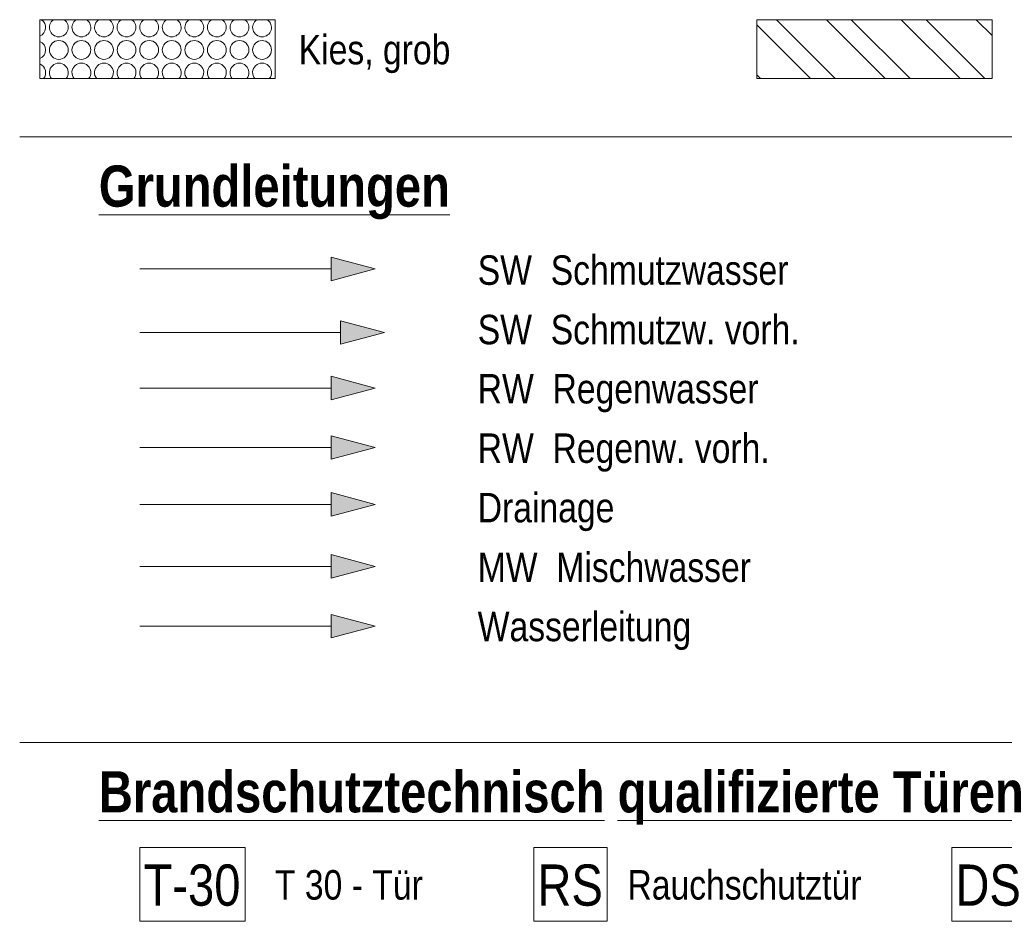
# Model space of a CAD drawing. Header units: metres. Extents: x -80 to 1923, y -189 to 69.
# Tile 219 of 256: x 1643.19 to 1647.37, y -182.55 to -178.72. Entities that reach past the tile are written whole.
import ezdxf

# ---------------------------------------------------------------- set-up
doc = ezdxf.new("R2010")
doc.units = ezdxf.units.M
doc.header["$MEASUREMENT"] = 0
for name, pattern in [('Strichlinie', [0.005, 0.003, -0.002]), ('Strichlinie weit', [0.529167, 0.3175, -0.211667]), ('Strichpunktlinie', [0.006703, 0.003528, -0.001764, 0, -0.001411])]:
    doc.linetypes.add(name, pattern=pattern)
for name, color, linetype in [('V-02_Legende_4_0', 7, 'Continuous'), ('V-02_Legende_4_@RL_252 Dämmung', 7, 'Continuous'), ('V-02_Legende_4_@RL_Layout Plankopf', 7, 'Continuous'), ('V-02_Legende_4_Neubau_@RL_252 Dämmung', 7, 'Continuous')]:
    doc.layers.add(name, color=color, linetype=linetype)
doc.styles.add('ERSTELLTER_STIL_1', font='ARIALN.TTF')
doc.styles.add('ERSTELLTER_STIL_2', font='ARIALN.TTF')
doc.linetypes.add('Schmutzwasserleitung', pattern='A,0,[2,995_ARC_250 PAU_GR+SC_2607011.Shx,S=0.00784,R=0,X=0,Y=0],-0.987778,0', length=0.987778)

# ---------------------------------------------------------------- blocks, each defined once
blk = doc.blocks.new('*X718', base_point=(1585.1381, -197.5233))
at = {"layer": 'V-02_Legende_4_Neubau_@RL_252 Dämmung', "color": 8, "linetype": 'Continuous', "lineweight": 18, "ltscale": 1000}
for centre in [(1643.3544, -178.8476), (1643.4504, -178.8476), (1643.5464, -178.8476), (1643.6424, -178.8476), (1643.7384, -178.8476), (1643.8344, -178.8476), (1643.9304, -178.8476), (1644.0264, -178.8476), (1644.1224, -178.8476), (1644.2184, -178.8476)]:
    blk.add_circle(centre, 0.04, dxfattribs=at)
for centre, start, end in [((1643.2584, -178.7516), 293.4633, 54.6957), ((1643.3544, -178.7516), 125.3043, 54.6957), ((1643.4504, -178.7516), 125.3043, 54.6957), ((1643.5464, -178.7516), 125.3043, 54.6957), ((1643.6424, -178.7516), 125.3043, 54.6957), ((1643.7384, -178.7516), 125.3043, 54.6957), ((1643.8344, -178.7516), 125.3043, 54.6957), ((1643.9304, -178.7516), 125.3043, 54.6957), ((1644.0264, -178.7516), 125.3043, 54.6957), ((1644.1224, -178.7516), 125.3043, 54.6957), ((1644.2184, -178.7516), 125.3043, 54.6957), ((1643.2584, -178.8476), 293.4633, 66.5367), ((1643.2584, -178.9436), 320.6611, 66.5367), ((1643.3544, -178.9436), 320.6611, 219.3389), ((1643.4504, -178.9436), 320.6611, 219.3389), ((1643.5464, -178.9436), 320.6611, 219.3389), ((1643.6424, -178.9436), 320.6611, 219.3389), ((1643.7384, -178.9436), 320.6611, 219.3389), ((1643.8344, -178.9436), 320.6611, 219.3389), ((1643.9304, -178.9436), 320.6611, 219.3389), ((1644.0264, -178.9436), 320.6611, 219.3389), ((1644.1224, -178.9436), 320.6611, 219.3389), ((1644.2184, -178.9436), 320.6611, 219.3389)]:
    blk.add_arc(centre, 0.04, start, end, dxfattribs=at)

msp = doc.modelspace()

# ---------------------------------------------------------------- hatches: boundary and pattern name
at = {"layer": 'V-02_Legende_4_@RL_252 Dämmung', "linetype": 'Continuous', "lineweight": 18, "true_color": 0xa85100}
for points in [[(1644.6995, -179.7781), (1644.5129, -179.7281), (1644.5129, -179.8281)], [(1644.7388, -180.0478), (1644.5522, -179.9978), (1644.5522, -180.0978)]]:
    msp.add_hatch(color=34, dxfattribs=at).paths.add_polyline_path(points)
at = {"layer": 'V-02_Legende_4_@RL_252 Dämmung', "linetype": 'Continuous', "lineweight": 18, "true_color": 0x00b9ff}
for points in [[(1644.6995, -180.2841), (1644.5129, -180.2341), (1644.5129, -180.3341)], [(1644.6995, -180.5366), (1644.5129, -180.4866), (1644.5129, -180.5866)], [(1644.6995, -180.7781), (1644.5129, -180.7281), (1644.5129, -180.8281)]]:
    msp.add_hatch(color=140, dxfattribs=at).paths.add_polyline_path(points)
at = {"layer": 'V-02_Legende_4_@RL_252 Dämmung', "linetype": 'Continuous', "lineweight": 18, "true_color": 0x6d007e}
msp.add_hatch(color=206, dxfattribs=at).paths.add_polyline_path([(1644.6995, -181.0416), (1644.5129, -180.9916), (1644.5129, -181.0916)])
at = {"layer": 'V-02_Legende_4_Neubau_@RL_252 Dämmung', "linetype": 'Continuous', "lineweight": 18}
h = msp.add_hatch(dxfattribs=at)
h.set_pattern_fill('Metall__Stahl_0004', color=8, style=0, pattern_type=2)
h.set_pattern_definition([(135, (1631.12239, -203.84762), (0.159099, 0.159099), []), (135, (1631.06935, -203.90066), (0.159099, 0.159099), [])])
h.paths.add_polyline_path([(1646.3215, -178.719), (1646.3215, -178.969), (1647.3215, -178.969), (1647.3215, -178.719)])
msp.add_hatch(color=5, dxfattribs=at).paths.add_polyline_path([(1644.6995, -181.2958), (1644.5129, -181.2458), (1644.5129, -181.3458)])

# ---------------------------------------------------------------- linework, layer by layer
at = {"layer": 'V-02_Legende_4_@RL_252 Dämmung', "color": 7, "linetype": 'Continuous', "lineweight": 13, "ltscale": 1000}
for p, q in [((1652.3381, -179.2166), (1643.1881, -179.2166)), ((1643.1881, -181.7899), (1652.3381, -181.7899))]:
    msp.add_line(p, q, dxfattribs=at)
at = {"layer": 'V-02_Legende_4_@RL_252 Dämmung', "color": 34, "linetype": 'Continuous', "lineweight": 18, "ltscale": 1000, "true_color": 0xa85100}
for p, q in [((1644.5129, -179.8281), (1644.5129, -179.7281)), ((1644.6995, -179.7781), (1644.5129, -179.7281)), ((1644.6995, -179.7781), (1644.5129, -179.8281)), ((1644.5522, -180.0978), (1644.5522, -179.9978)), ((1644.7388, -180.0478), (1644.5522, -179.9978)), ((1644.7388, -180.0478), (1644.5522, -180.0978))]:
    msp.add_line(p, q, dxfattribs=at)
at = {"layer": 'V-02_Legende_4_@RL_252 Dämmung', "color": 140, "linetype": 'Continuous', "lineweight": 18, "ltscale": 1000, "true_color": 0x00b9ff}
for p, q in [((1644.5129, -180.3341), (1644.5129, -180.2341)), ((1644.6995, -180.2841), (1644.5129, -180.2341)), ((1644.6995, -180.2841), (1644.5129, -180.3341)), ((1644.5129, -180.5866), (1644.5129, -180.4866)), ((1644.6995, -180.5366), (1644.5129, -180.4866)), ((1644.6995, -180.5366), (1644.5129, -180.5866)), ((1644.5129, -180.8281), (1644.5129, -180.7281)), ((1644.6995, -180.7781), (1644.5129, -180.7281)), ((1644.6995, -180.7781), (1644.5129, -180.8281))]:
    msp.add_line(p, q, dxfattribs=at)
at = {"layer": 'V-02_Legende_4_@RL_252 Dämmung', "color": 140, "linetype": 'Strichlinie', "lineweight": 18, "ltscale": 1000, "true_color": 0x00b9ff}
msp.add_line((1643.6995, -180.7781), (1644.5129, -180.7781), dxfattribs=at)
at = {"layer": 'V-02_Legende_4_@RL_252 Dämmung', "color": 206, "linetype": 'Continuous', "lineweight": 18, "ltscale": 1000, "true_color": 0x6d007e}
for p, q in [((1644.5129, -181.0916), (1644.5129, -180.9916)), ((1644.6995, -181.0416), (1644.5129, -180.9916)), ((1644.6995, -181.0416), (1644.5129, -181.0916))]:
    msp.add_line(p, q, dxfattribs=at)
at = {"layer": 'V-02_Legende_4_@RL_252 Dämmung', "color": 34, "linetype": 'Continuous', "lineweight": 18, "ltscale": 1000, "true_color": 0xa85100, "flags": 128}
msp.add_lwpolyline([(1643.6995, -179.7781), (1644.5129, -179.7781)], dxfattribs=at)
at = {"layer": 'V-02_Legende_4_@RL_252 Dämmung', "color": 34, "linetype": 'Schmutzwasserleitung', "lineweight": 18, "ltscale": 1000, "true_color": 0xa85100, "flags": 128}
msp.add_lwpolyline([(1643.6995, -180.0478), (1644.5522, -180.0478)], dxfattribs=at)
at = {"layer": 'V-02_Legende_4_@RL_252 Dämmung', "color": 140, "linetype": 'Strichlinie weit', "lineweight": 18, "ltscale": 20, "true_color": 0x00b9ff, "flags": 128}
msp.add_lwpolyline([(1644.5129, -180.2841), (1643.6995, -180.2841)], dxfattribs=at)
at = {"layer": 'V-02_Legende_4_@RL_252 Dämmung', "color": 140, "linetype": 'Schmutzwasserleitung', "lineweight": 18, "ltscale": 1000, "true_color": 0x00b9ff, "flags": 128}
msp.add_lwpolyline([(1643.6995, -180.5366), (1644.5129, -180.5366)], dxfattribs=at)
at = {"layer": 'V-02_Legende_4_@RL_252 Dämmung', "color": 206, "linetype": 'Strichpunktlinie', "lineweight": 18, "ltscale": 1000, "true_color": 0x6d007e, "flags": 128}
msp.add_lwpolyline([(1643.6995, -181.0416), (1644.5129, -181.0416)], dxfattribs=at)
at = {"layer": 'V-02_Legende_4_@RL_Layout Plankopf', "color": 1, "linetype": 'Continuous', "lineweight": 18, "ltscale": 1000}
for p, q in [((1644.146, -182.2359), (1643.6995, -182.2359)), ((1643.6995, -182.2359), (1643.6995, -182.5494)), ((1644.146, -182.5494), (1644.146, -182.2359)), ((1645.6852, -182.2359), (1645.3739, -182.2359)), ((1645.3739, -182.2359), (1645.3739, -182.5494)), ((1645.6852, -182.5494), (1645.6852, -182.2359)), ((1647.462, -182.2359), (1647.1507, -182.2359)), ((1647.1507, -182.2359), (1647.1507, -182.5494)), ((1643.6995, -182.5494), (1644.146, -182.5494)), ((1645.3739, -182.5494), (1645.6852, -182.5494)), ((1647.1507, -182.5494), (1647.462, -182.5494))]:
    msp.add_line(p, q, dxfattribs=at)
at = {"layer": 'V-02_Legende_4_Neubau_@RL_252 Dämmung', "color": 5, "linetype": 'Continuous', "lineweight": 18, "ltscale": 1000}
for p, q in [((1644.5129, -181.3458), (1644.5129, -181.2458)), ((1644.6995, -181.2958), (1644.5129, -181.2458)), ((1643.6995, -181.2958), (1644.5129, -181.2958)), ((1644.6995, -181.2958), (1644.5129, -181.3458))]:
    msp.add_line(p, q, dxfattribs=at)
at = {"layer": 'V-02_Legende_4_Neubau_@RL_252 Dämmung', "color": 7, "linetype": 'Continuous', "lineweight": 18, "ltscale": 1000, "flags": 128}
for points in [[(1643.2743, -178.719), (1644.2743, -178.719), (1644.2743, -178.969), (1643.2743, -178.969)], [(1646.3215, -178.719), (1647.3215, -178.719), (1647.3215, -178.969), (1646.3215, -178.969)]]:
    msp.add_lwpolyline(points, close=True, dxfattribs=at)

# ---------------------------------------------------------------- block references
at = {"layer": 'V-02_Legende_4_0', "color": 7, "linetype": 'Continuous', "lineweight": 13, "ltscale": 1000}
msp.add_blockref('*X718', (1585.1381, -197.5233), dxfattribs=at)

# ---------------------------------------------------------------- texts
at = {"layer": 'V-02_Legende_4_@RL_252 Dämmung', "color": 7, "linetype": 'Continuous', "lineweight": 13, "insert": (1644.3743, -178.9463), "char_height": 0.125, "attachment_point": 7, "style": 'ERSTELLTER_STIL_2'}
msp.add_mtext('\\A1;{\\pql;\\fArial Narrow|b0|i0|c0|p0;\\W1.000000;Kies, \\fArial Narrow|b0|i0|c0|p0;\\W1.000000;grob}', dxfattribs=at)
at = {"layer": 'V-02_Legende_4_@RL_Layout Plankopf', "color": 7, "linetype": 'Continuous', "lineweight": 13}
for s, insert, char_height, attachment_point, style in [('\\A1;{\\pql;\\fArial Narrow|b1|i0|c0|p0;\\L\\W1.000000;\\LG\\fArial Narrow|b1|i0|c0|p0;\\W1.000000;rundleitungen}', (1643.5246, -179.3383), 0.175, 1, 'ERSTELLTER_STIL_1'), ('\\A1;{\\pql;\\fArial Narrow|b0|i0|c0|p0;\\W1.000000;SW  Schmutzwasser}', (1645.1352, -179.8471), 0.125, 7, 'ERSTELLTER_STIL_2'), ('\\A1;{\\pql;\\fArial Narrow|b0|i0|c0|p0;\\W1.000000;SW  Schmutzw. vorh.}', (1645.1352, -180.0996), 0.125, 7, 'ERSTELLTER_STIL_2'), ('\\A1;{\\pql;\\fArial Narrow|b0|i0|c0|p0;\\W1.000000;RW  Regenwasser}', (1645.1352, -180.3871), 0.125, 7, 'ERSTELLTER_STIL_2'), ('\\A1;{\\pql;\\fArial Narrow|b0|i0|c0|p0;\\W1.000000;RW  Regenw. vorh.}', (1645.1352, -180.6396), 0.125, 7, 'ERSTELLTER_STIL_2'), ('\\A1;{\\pql;\\fArial Narrow|b0|i0|c0|p0;\\W1.000000;Drainage}', (1645.1352, -180.8921), 0.125, 7, 'ERSTELLTER_STIL_2'), ('\\A1;{\\pql;\\fArial Narrow|b0|i0|c0|p0;\\W1.000000;MW  Mischwasser}', (1645.1352, -181.1095), 0.125, 7, 'ERSTELLTER_STIL_2'), ('\\A1;{\\pql;\\fArial Narrow|b0|i0|c0|p0;\\W1.000000;Wasserleitung}', (1645.1352, -181.3971), 0.125, 7, 'ERSTELLTER_STIL_2'), ('\\A1;{\\pql;\\fArial Narrow|b1|i0|c0|p0;\\L\\W1.000000;\\LB\\fArial Narrow|b1|i0|c0|p0;\\W1.000000;randschutztechnisch\\fArial Narrow|b1|i0|c0|p0;\\W1.000000; \\fArial Narrow|b1|i0|c0|p0;\\W1.000000;qualifizierte\\fArial Narrow|b1|i0|c0|p0;\\W1.000000; T\\fArial Narrow|b1|i0|c0|p0;\\W1.000000;üren}', (1643.5246, -181.9117), 0.175, 1, 'ERSTELLTER_STIL_1'), ('\\A1;{\\pql;\\fArial Narrow|b0|i0|c0|p0;\\W1.000000;T 30 - Tür}', (1644.2731, -182.459), 0.125, 7, 'ERSTELLTER_STIL_2'), ('\\A1;{\\pql;\\fArial Narrow|b0|i0|c0|p0;\\W1.000000;Rauchschutztür}', (1645.7717, -182.4589), 0.125, 7, 'ERSTELLTER_STIL_2')]:
    msp.add_mtext(s, dxfattribs=dict(at, insert=insert, char_height=char_height, attachment_point=attachment_point, style=style))
at = {"layer": 'V-02_Legende_4_@RL_Layout Plankopf', "color": 1, "linetype": 'Continuous', "lineweight": 18, "char_height": 0.175, "attachment_point": 7, "style": 'ERSTELLTER_STIL_2'}
for s, insert in [('\\A1;{\\pql;\\fArial Narrow|b0|i0|c0|p0;\\W1.000000;T-30}', (1643.7145, -182.4856)), ('\\A1;{\\pql;\\fArial Narrow|b0|i0|c0|p0;\\W1.000000;RS}', (1645.3889, -182.4856)), ('\\A1;{\\pql;\\fArial Narrow|b0|i0|c0|p0;\\W1.000000;DS}', (1647.1657, -182.4856))]:
    msp.add_mtext(s, dxfattribs=dict(at, insert=insert))

doc.saveas('drawing.dxf')
